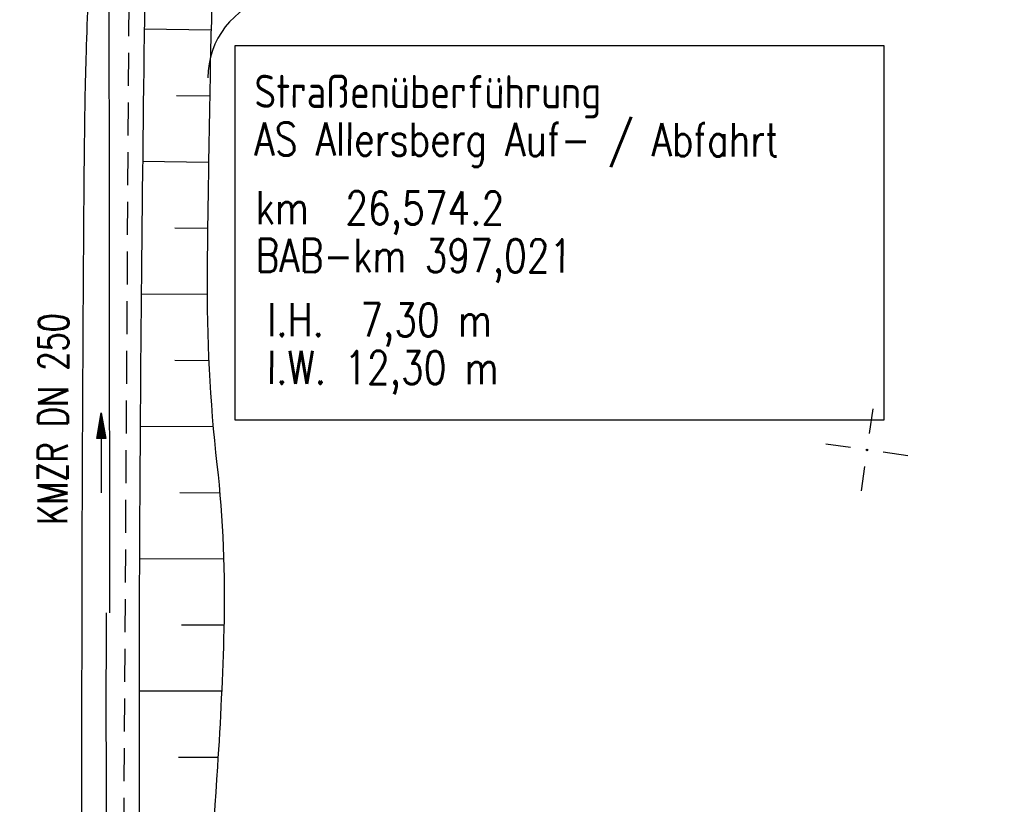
# Model space of a CAD drawing. Extents: x 0 to 1135, y 0 to 594.
# Tile 18 of 153: x 273 to 333, y 187 to 234. Entities that reach past the tile are written whole.
import ezdxf
from ezdxf.enums import TextEntityAlignment as Align

# ---------------------------------------------------------------- set-up
doc = ezdxf.new("R2010")
doc.units = 0
doc.header["$LTSCALE"] = 2
doc.header["$MEASUREMENT"] = 0
doc.linetypes.add('AUSGEZOGEN', pattern=[0])
doc.linetypes.add('GESTRICH-X2', pattern=[1.5, 1, -0.5])
doc.layers.get('0').update_dxf_attribs({"color": 8, "linetype": 'AUSGEZOGEN'})
for name, color, linetype in [('BOESCHG', 8, 'AUSGEZOGEN'), ('FBRTOP', 8, 'AUSGEZOGEN'), ('Ingenieurbauwerke', 15, 'CONTINUOUS'), ('KANAL', 200, 'GESTRICH-X2'), ('LAERMWAND', 8, 'AUSGEZOGEN'), ('MULDE', 8, 'AUSGEZOGEN'), ('NETZ', 250, 'AUSGEZOGEN'), ('PFEIL', 200, 'CONTINUOUS'), ('Strassen', 15, 'CONTINUOUS'), ('TEXTO', 200, 'CONTINUOUS')]:
    doc.layers.add(name, color=color, linetype=linetype)
doc.styles.add('ROMANS', font='romans.shx', dxfattribs={"width": 0.8})

# ---------------------------------------------------------------- blocks, each defined once
blk = doc.blocks.new('IKR')
at = {"color": 0}
for p, q in [((0, 1), (0, 2.5)), ((-2.5, 0), (-1, 0)), ((1, 0), (2.5, 0)), ((0, -2.5), (0, -1))]:
    blk.add_line(p, q, dxfattribs=at)
blk.add_circle((0, 0), 0.05, dxfattribs=at)
blk.add_point((0, 0), dxfattribs=at)
blk = doc.blocks.new('PFEIL2')
at = {"color": 0}
for p, q in [((0.88, 0.002), (-2.401, -0.012)), ((0.881, -0.271), (0.879, 0.276)), ((0.879, 0.276), (2.429, 0.009)), ((0.911, 0.27), (0.879, 0.265)), ((0.965, 0.261), (0.879, 0.246)), ((1.019, 0.252), (0.879, 0.228)), ((1.073, 0.242), (0.879, 0.209)), ((1.127, 0.233), (0.879, 0.191)), ((1.181, 0.224), (0.879, 0.172)), ((1.235, 0.214), (0.879, 0.154)), ((1.289, 0.205), (0.879, 0.135)), ((1.343, 0.196), (0.879, 0.117)), ((1.397, 0.187), (0.879, 0.098)), ((1.451, 0.177), (0.879, 0.08)), ((1.505, 0.168), (0.879, 0.061)), ((1.559, 0.159), (0.88, 0.043)), ((1.613, 0.149), (0.88, 0.024)), ((1.668, 0.14), (0.88, 0.006)), ((1.722, 0.131), (0.88, -0.013)), ((1.776, 0.121), (0.88, -0.031)), ((1.83, 0.112), (0.88, -0.05)), ((1.884, 0.103), (0.88, -0.068)), ((1.938, 0.094), (0.88, -0.087)), ((1.992, 0.084), (0.88, -0.105)), ((2.046, 0.075), (0.88, -0.124)), ((2.1, 0.066), (0.88, -0.142)), ((2.154, 0.056), (0.88, -0.161)), ((2.208, 0.047), (0.88, -0.179)), ((2.262, 0.038), (0.881, -0.198)), ((2.316, 0.029), (0.881, -0.216)), ((2.37, 0.019), (0.881, -0.235)), ((2.424, 0.01), (0.881, -0.253)), ((2.429, 0.009), (0.881, -0.271))]:
    blk.add_line(p, q, dxfattribs=at)

msp = doc.modelspace()

# ---------------------------------------------------------------- linework, layer by layer
at = {"layer": 'BOESCHG'}
for p, q in [((280.752, 233.583), (284.788, 233.527)), ((280.752, 233.583), (284.788, 233.527)), ((282.701, 229.558), (284.704, 229.532)), ((282.701, 229.558), (284.704, 229.532)), ((280.65, 225.584), (284.636, 225.537)), ((280.65, 225.584), (284.636, 225.537)), ((282.591, 221.563), (284.577, 221.543)), ((282.591, 221.563), (284.577, 221.543)), ((280.566, 217.584), (284.545, 217.547)), ((280.566, 217.584), (284.545, 217.547)), ((282.588, 213.568), (284.645, 213.551)), ((282.588, 213.568), (284.645, 213.551)), ((280.5, 209.585), (284.912, 209.554)), ((280.5, 209.585), (284.912, 209.554)), ((282.893, 205.571), (285.31, 205.557)), ((282.893, 205.571), (285.31, 205.557)), ((280.455, 201.585), (285.549, 201.564)), ((280.455, 201.585), (285.549, 201.564)), ((283.004, 197.579), (285.566, 197.573)), ((283.004, 197.579), (285.566, 197.573)), ((280.437, 193.585), (285.425, 193.583)), ((280.437, 193.585), (285.425, 193.583)), ((282.823, 189.588), (285.208, 189.591)), ((282.823, 189.588), (285.208, 189.591))]:
    msp.add_line(p, q, dxfattribs=at)
msp.add_lwpolyline([(284.681, 240.321, -0.107814), (284.98, 238.777, -0.00588), (284.853, 235.166, 0.006964), (284.752, 232.117, 0.000968), (284.606, 223.67, 0.001674), (284.548, 218.785, 0.029969), (285.139, 207.273, -0.034609), (285.559, 197.297, -0.009888), (285.17, 189.007, 0.006661), (284.513, 176.707, 0.002499), (284.153, 166.444, 0.002011), (283.821, 153.687, 0.01838), (283.923, 146.73, 0.009676), (284.859, 133.551, 0.044802), (287.512, 118.952, 0.07478), (291.138, 110.801, 0.011938), (293.53, 107.241, -0.008712), (296.839, 102.386, -0.008097), (298.281, 100.109, -0.004871), (300.578, 96.264)], format="xyb", dxfattribs=at)
at = {"layer": 'FBRTOP'}
msp.add_lwpolyline([(276.961, 178.756, -0.000007), (276.993, 196.849, -0.000085), (276.996, 198.264, -0.000014), (277.004, 202.155, -0.000025), (277.009, 204.317, -0.00065), (277.019, 206.986, -0.00017), (277.072, 217.228, -0.001042), (277.146, 226.797, -0.003095), (277.197, 230.018, -0.001096), (277.203, 230.262, -0.000238), (277.233, 231.381, -0.003789), (277.461, 237.89, -0.004257), (277.758, 243.68, -0.003133), (277.772, 243.889, -0.000465), (277.875, 245.3, -0.022037), (278.394, 249.672, -0.016615), (279.527, 255.398, -0.039321), (281.288, 260.948, -0.034775), (284.182, 266.859, -0.009284), (285.864, 269.642, -0.011153), (287.357, 271.9, -0.019777)], format="xyb", dxfattribs=at)
msp.add_lwpolyline([(276.961, 178.756, -0.000007), (276.993, 196.849, -0.000085), (276.996, 198.264, -0.000014), (277.004, 202.155, -0.000025), (277.009, 204.317, -0.00065), (277.019, 206.986, -0.00017), (277.072, 217.228, -0.001042), (277.146, 226.797, -0.003095), (277.197, 230.018, -0.001096), (277.203, 230.262, -0.000238), (277.233, 231.381, -0.003789), (277.461, 237.89, -0.004257), (277.758, 243.68, -0.003133), (277.772, 243.889, -0.000465), (277.875, 245.3, -0.022037), (278.394, 249.672, -0.016615), (279.527, 255.398, -0.039321), (281.288, 260.948, -0.034775), (284.182, 266.859, -0.009284), (285.864, 269.642, -0.011153), (287.357, 271.9, -0.019777)], format="xyb", dxfattribs=at)
at = {"layer": 'FBRTOP', "flags": 128}
msp.add_lwpolyline([(272.704, 251.162, 0.005081), (272.119, 245.877, 0.013892), (271.979, 243.937, 0.000888), (271.454, 231.617, 0.007165), (271.413, 230.089, 0.001217), (271.288, 217.27, 0.001206), (271.225, 204.331, 0.000144), (271.211, 198.275, 0.000048), (271.178, 179.871, 0.00101), (271.184, 159.295, 0.002015), (271.25, 148.989, 0.020735), (271.342, 147.199, 0.002477), (272.813, 132.285, 0.01754), (273.272, 128.987, 0.00783), (274.673, 121.663)], format="xyb", dxfattribs=at)
msp.add_lwpolyline([(272.704, 251.162, 0.005081), (272.119, 245.877, 0.013892), (271.979, 243.937, 0.000888), (271.454, 231.617, 0.007165), (271.413, 230.089, 0.001217), (271.288, 217.27, 0.001206), (271.225, 204.331, 0.000144), (271.211, 198.275, 0.000048), (271.178, 179.871, 0.00101), (271.184, 159.295, 0.002015), (271.25, 148.989, 0.020735), (271.342, 147.199, 0.002477), (272.813, 132.285, 0.01754), (273.272, 128.987, 0.00783), (274.673, 121.663)], format="xyb", dxfattribs=at)
at = {"layer": 'Ingenieurbauwerke'}
msp.add_lwpolyline([(286.218, 209.963), (325.454, 209.963), (325.454, 232.558), (286.218, 232.558)], close=True, dxfattribs=at)
msp.add_lwpolyline([(286.218, 209.963), (325.454, 209.963), (325.454, 232.558), (286.218, 232.558)], close=True, dxfattribs=at)
at = {"layer": 'KANAL'}
msp.add_line((279.485, 179.134), (279.849, 237.568), dxfattribs=at)
at = {"layer": 'LAERMWAND'}
for points in [[(417.826, 309.843, -0.000008), (430.317, 309.962, -0.001694)], [(278.665, 198.311), (278.642, 220.335), (278.624, 238.358, -0.033394), (279.048, 244.8, -0.024199), (280.649, 253.559, -0.013685), (281.36, 256.268, -0.037992)]]:
    msp.add_lwpolyline(points, format="xyb", dxfattribs=at)
at = {"layer": 'MULDE'}
for points in [[(280.824, 238.353, 0.002434), (280.474, 205.212, 0.003007), (280.482, 178.382, 0.000018), (280.575, 163.906, 0.003306), (280.576, 163.828, 0.002834), (280.672, 160.043, 0.002073), (280.853, 154.87, 0.002138), (281.219, 146.478, 0.002211), (281.643, 138.367, 0.001223), (281.727, 136.947, 0.002116), (281.781, 136.127, 0.015048), (281.828, 135.661, 0.002713), (282.18, 133.084, 0.015145), (283.233, 126.997, 0.015825), (284.599, 121.246, 0.00852), (284.748, 120.733, 0.001418), (285.702, 117.67, 0.029701), (286.82, 114.736, 0.020855), (288.824, 110.742)], [(280.824, 238.353, 0.002434), (280.474, 205.212, 0.003007), (280.482, 178.382, 0.000018), (280.575, 163.906, 0.003306), (280.576, 163.828, 0.002834), (280.672, 160.043, 0.002073), (280.853, 154.87, 0.002138), (281.219, 146.478, 0.002211), (281.643, 138.367, 0.001223), (281.727, 136.947, 0.002116), (281.781, 136.127, 0.015048), (281.828, 135.661, 0.002713), (282.18, 133.084, 0.015145), (283.233, 126.997, 0.015825), (284.599, 121.246, 0.00852), (284.748, 120.733, 0.001418), (285.702, 117.67, 0.029701), (286.82, 114.736, 0.020855), (288.824, 110.742)], [(278.445, 198.311, 0.002233), (278.483, 178.388, 0.000018), (278.575, 163.875, 0.0033), (278.576, 163.796, 0.00284), (278.673, 159.983, 0.00208), (278.855, 154.778, 0.002131), (279.221, 146.4, 0.002195), (279.646, 138.268, 0.001239), (279.73, 136.848, 0.002025), (279.787, 135.98, 0.015138), (279.839, 135.458, 0.002869), (280.214, 132.712, 0.014989), (281.265, 126.651, 0.015379), (282.646, 120.816, 0.008966), (282.808, 120.254, 0.001505), (283.846, 116.925, 0.029614), (284.976, 113.959, 0.020419), (287.037, 109.844)], [(278.445, 198.311, 0.002233), (278.483, 178.388, 0.000018), (278.575, 163.875, 0.0033), (278.576, 163.796, 0.00284), (278.673, 159.983, 0.00208), (278.855, 154.778, 0.002131), (279.221, 146.4, 0.002195), (279.646, 138.268, 0.001239), (279.73, 136.848, 0.002025), (279.787, 135.98, 0.015138), (279.839, 135.458, 0.002869), (280.214, 132.712, 0.014989), (281.265, 126.651, 0.015379), (282.646, 120.816, 0.008966), (282.808, 120.254, 0.001505), (283.846, 116.925, 0.029614), (284.976, 113.959, 0.020419), (287.037, 109.844)]]:
    msp.add_lwpolyline(points, format="xyb", dxfattribs=at)
at = {"layer": 'Strassen', "linetype": 'Continuous'}
msp.add_arc((289.591, 230.632), 5, 104.2449, 180.02363, dxfattribs=at)
msp.add_arc((289.591, 230.632), 5, 104.2449, 180.02363, dxfattribs=at)

# ---------------------------------------------------------------- block references
at = {"layer": 'NETZ', "rotation": 171.9288}
msp.add_blockref('IKR', (324.409, 208.145), dxfattribs=at)
msp.add_blockref('IKR', (324.409, 208.145), dxfattribs=at)
at = {"layer": 'PFEIL', "rotation": 89.64985950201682}
msp.add_blockref('PFEIL2', (278.147, 207.95), dxfattribs=at)

# ---------------------------------------------------------------- texts
at = {"layer": 'Ingenieurbauwerke', "linetype": 'Continuous', "style": 'ROMANS', "width": 0.8}
for s, oblique, p in [('Straßenüberführung', 360, (287.405, 228.815)), ('Straßenüberführung', 360, (287.405, 228.815)), ('AS Allersberg Auf- / Abfahrt', 0, (287.399, 225.935)), ('AS Allersberg Auf- / Abfahrt', 0, (287.399, 225.935)), ('km  26,574.2', 360, (287.477, 221.782)), ('km  26,574.2', 360, (287.477, 221.782)), ('BAB-km 397,021', 0, (287.472, 218.902)), ('BAB-km 397,021', 0, (287.472, 218.902)), ('l.H.  7,30 m', 360, (288.176, 215.018)), ('l.H.  7,30 m', 360, (288.176, 215.018)), ('l.W. 12,30 m', 0, (288.17, 212.138)), ('l.W. 12,30 m', 0, (288.17, 212.138))]:
    msp.add_text(s, height=2, rotation=359.88866, dxfattribs=dict(at, oblique=oblique)).set_placement(p)
at = {"layer": 'TEXTO', "style": 'ROMANS', "width": 0.75}
msp.add_text('KMZR DN 250', height=1.8, rotation=89.64986, dxfattribs=at).set_placement((276.136, 210.013), align=Align.CENTER)

doc.saveas('drawing.dxf')
